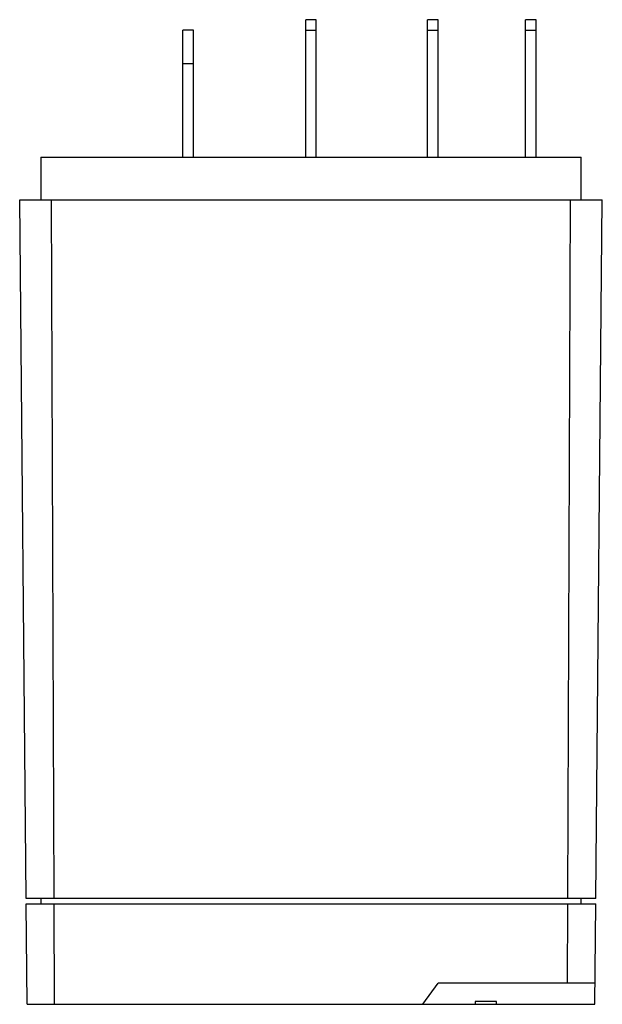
# Model space of a CAD drawing. Header units: millimetres. Extents: x 6.5 to 34.4, y 4.6 to 51.8.
import ezdxf

# ---------------------------------------------------------------- set-up
doc = ezdxf.new("R2010")
doc.units = ezdxf.units.MM
doc.header["$LTSCALE"] = 3.667697
doc.layers.get('0').update_dxf_attribs({"linetype": 'CONTINUOUS'})

msp = doc.modelspace()

# ---------------------------------------------------------------- linework, layer by layer
at = {"color": 7, "linetype": 'CONTINUOUS'}
for p, q in [((20.189, 45.22), (20.189, 51.824)), ((20.697, 51.824), (20.189, 51.824)), ((20.697, 45.22), (20.697, 51.824)), ((26.031, 45.22), (26.031, 51.824)), ((26.539, 51.824), (26.031, 51.824)), ((26.539, 45.22), (26.539, 51.824)), ((30.73, 45.22), (30.73, 51.824)), ((31.238, 51.824), (30.73, 51.824)), ((31.238, 45.22), (31.238, 51.824)), ((14.296, 45.22), (14.296, 51.316)), ((14.804, 51.316), (14.296, 51.316)), ((14.804, 45.22), (14.804, 51.316)), ((20.189, 51.316), (20.697, 51.316)), ((26.031, 51.316), (26.539, 51.316)), ((30.73, 51.316), (31.238, 51.316)), ((14.296, 49.728), (14.804, 49.728)), ((7.489, 45.22), (7.489, 43.188)), ((7.489, 45.22), (33.397, 45.22)), ((33.397, 43.188), (33.397, 45.22)), ((6.787, 9.66), (6.473, 43.188)), ((6.473, 43.188), (34.413, 43.188)), ((8.127, 9.66), (7.997, 43.188)), ((32.759, 9.66), (32.889, 43.188)), ((34.099, 9.66), (34.413, 43.188)), ((34.099, 9.66), (6.787, 9.66)), ((7.489, 9.66), (7.489, 9.406)), ((33.397, 9.406), (33.397, 9.66)), ((6.789, 9.406), (34.097, 9.406)), ((6.834, 4.58), (6.789, 9.406)), ((8.147, 4.58), (8.128, 9.406)), ((32.743, 5.596), (32.758, 9.406)), ((34.052, 4.58), (34.097, 9.406)), ((25.801, 4.58), (26.539, 5.596)), ((34.061, 5.596), (26.539, 5.596)), ((6.834, 4.58), (34.052, 4.58)), ((29.333, 4.707), (28.317, 4.707)), ((28.317, 4.707), (28.317, 4.58)), ((29.333, 4.58), (29.333, 4.707))]:
    msp.add_line(p, q, dxfattribs=at)

doc.saveas('drawing.dxf')
